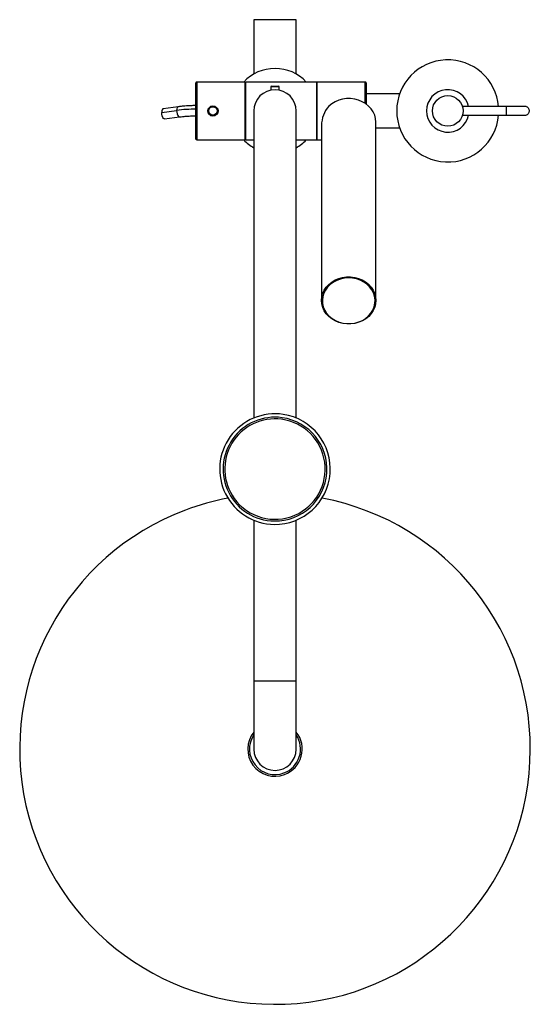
# Model space of a CAD drawing. Header units: millimetres. Extents: x 4159.297 to 4159.597, y 1932.201 to 1932.78.
import ezdxf

# ---------------------------------------------------------------- set-up
doc = ezdxf.new("R2010")
doc.units = ezdxf.units.MM
doc.layers.add('SANINDUSA', color=3, linetype='Continuous')

msp = doc.modelspace()

# ---------------------------------------------------------------- linework, layer by layer
at = {"layer": 'SANINDUSA'}
for p, q in [((4159.43402, 1932.77965), (4159.43402, 1932.74765)), ((4159.45902, 1932.77965), (4159.43402, 1932.77965)), ((4159.45902, 1932.74765), (4159.45902, 1932.77965)), ((4159.40008, 1932.7095), (4159.40008, 1932.7425)), ((4159.42908, 1932.743), (4159.40058, 1932.743)), ((4159.40058, 1932.743), (4159.40058, 1932.709)), ((4159.42908, 1932.709), (4159.42908, 1932.743)), ((4159.42933, 1932.74205), (4159.42908, 1932.74205)), ((4159.47083, 1932.743), (4159.42933, 1932.743)), ((4159.42933, 1932.709), (4159.42933, 1932.743)), ((4159.44446, 1932.74059), (4159.44402, 1932.74033)), ((4159.44402, 1932.74033), (4159.44402, 1932.73825)), ((4159.44402, 1932.74033), (4159.44902, 1932.74033)), ((4159.44446, 1932.74059), (4159.44857, 1932.74059)), ((4159.44902, 1932.74033), (4159.44857, 1932.74059)), ((4159.44902, 1932.73825), (4159.44902, 1932.74033)), ((4159.47083, 1932.743), (4159.47083, 1932.74072)), ((4159.47108, 1932.74162), (4159.47083, 1932.74162)), ((4159.47083, 1932.74072), (4159.47083, 1932.709)), ((4159.49958, 1932.743), (4159.47108, 1932.743)), ((4159.47108, 1932.743), (4159.47108, 1932.74072)), ((4159.47108, 1932.74072), (4159.47108, 1932.709)), ((4159.49958, 1932.73043), (4159.49958, 1932.743)), ((4159.50008, 1932.7425), (4159.50008, 1932.73009)), ((4159.51973, 1932.73605), (4159.50008, 1932.73605)), ((4159.38001, 1932.72512), (4159.38873, 1932.72631)), ((4159.38958, 1932.72846), (4159.38087, 1932.72726)), ((4159.43402, 1932.726), (4159.43402, 1932.686)), ((4159.45902, 1932.686), (4159.45902, 1932.726)), ((4159.5824, 1932.72855), (4159.55667, 1932.72855)), ((4159.594, 1932.72855), (4159.5824, 1932.72855)), ((4159.5824, 1932.72855), (4159.5824, 1932.72355)), ((4159.38169, 1932.72132), (4159.3904, 1932.72252)), ((4159.55667, 1932.72355), (4159.5824, 1932.72355)), ((4159.5824, 1932.72355), (4159.594, 1932.72355)), ((4159.47383, 1932.7175), (4159.47383, 1932.6147)), ((4159.50583, 1932.6147), (4159.50583, 1932.71945)), ((4159.50583, 1932.71605), (4159.51973, 1932.71605)), ((4159.40058, 1932.709), (4159.42908, 1932.709)), ((4159.42908, 1932.70995), (4159.42933, 1932.70995)), ((4159.42933, 1932.709), (4159.43402, 1932.709)), ((4159.45902, 1932.709), (4159.47083, 1932.709)), ((4159.47083, 1932.71038), (4159.47108, 1932.71038)), ((4159.47108, 1932.709), (4159.47383, 1932.709)), ((4159.43402, 1932.686), (4159.43402, 1932.54554)), ((4159.45902, 1932.54554), (4159.45902, 1932.686)), ((4159.43402, 1932.48554), (4159.43402, 1932.391)), ((4159.45902, 1932.391), (4159.45902, 1932.48554)), ((4159.43402, 1932.391), (4159.43402, 1932.351)), ((4159.45902, 1932.391), (4159.43402, 1932.391)), ((4159.45902, 1932.351), (4159.45902, 1932.391))]:
    msp.add_line(p, q, dxfattribs=at)
at = {"layer": 'SANINDUSA', "flags": 128}
for points in [[(4159.50583, 1932.71945), (4159.50583, 1932.7195), (4159.50564, 1932.72157), (4159.5051, 1932.72358), (4159.50422, 1932.72551), (4159.50302, 1932.7273), (4159.50152, 1932.72891), (4159.49976, 1932.73031), (4159.49778, 1932.73147), (4159.49562, 1932.73236), (4159.49333, 1932.73297), (4159.49096, 1932.73327), (4159.48857, 1932.73326), (4159.48621, 1932.73294), (4159.48393, 1932.73232), (4159.48178, 1932.73142), (4159.47981, 1932.73024), (4159.47806, 1932.72883), (4159.47805, 1932.72882)], [(4159.38087, 1932.72726), (4159.38065, 1932.72718), (4159.38031, 1932.72676), (4159.38009, 1932.72604), (4159.38001, 1932.72512)], [(4159.38959, 1932.72846), (4159.38937, 1932.72838), (4159.38903, 1932.72796), (4159.3888, 1932.72724), (4159.38873, 1932.72631)], [(4159.38873, 1932.72631), (4159.3888, 1932.72529), (4159.38901, 1932.72428), (4159.38935, 1932.72342), (4159.38976, 1932.72281), (4159.3902, 1932.72253), (4159.3904, 1932.72252)], [(4159.594, 1932.72855), (4159.59472, 1932.72836), (4159.59533, 1932.72782), (4159.59574, 1932.72701), (4159.59588, 1932.72605), (4159.59574, 1932.72509), (4159.59533, 1932.72428), (4159.59472, 1932.72374), (4159.594, 1932.72355)], [(4159.38169, 1932.72132), (4159.38149, 1932.72133), (4159.38105, 1932.72162), (4159.38064, 1932.72223), (4159.3803, 1932.72308), (4159.38008, 1932.72409), (4159.38001, 1932.72512)], [(4159.47383, 1932.6147), (4159.474, 1932.61671), (4159.47452, 1932.61873), (4159.47539, 1932.62066), (4159.47658, 1932.62246), (4159.47806, 1932.62408), (4159.47981, 1932.62549), (4159.48178, 1932.62667), (4159.48393, 1932.62757), (4159.48621, 1932.62819), (4159.48857, 1932.62851), (4159.49096, 1932.62852), (4159.49333, 1932.62822), (4159.49562, 1932.62761), (4159.49778, 1932.62672), (4159.49976, 1932.62556), (4159.50152, 1932.62416), (4159.50302, 1932.62255), (4159.50422, 1932.62076), (4159.5051, 1932.61883), (4159.50564, 1932.61682), (4159.50583, 1932.61475), (4159.50583, 1932.6147)], [(4159.48874, 1932.60106), (4159.49111, 1932.60107), (4159.49345, 1932.60139), (4159.49571, 1932.60202), (4159.49783, 1932.60295), (4159.49976, 1932.60414), (4159.50146, 1932.60557), (4159.50289, 1932.60721), (4159.50401, 1932.60903), (4159.5048, 1932.61096), (4159.50524, 1932.61298), (4159.50532, 1932.61504), (4159.50503, 1932.61708), (4159.50439, 1932.61906), (4159.50341, 1932.62093), (4159.5021, 1932.62264), (4159.50052, 1932.62417), (4159.49868, 1932.62547), (4159.49663, 1932.62651), (4159.49442, 1932.62727), (4159.49211, 1932.62772), (4159.48974, 1932.62787), (4159.48738, 1932.6277), (4159.48507, 1932.62722), (4159.48287, 1932.62644), (4159.48084, 1932.62538), (4159.47902, 1932.62406), (4159.47745, 1932.62252), (4159.47617, 1932.62079), (4159.47521, 1932.61891), (4159.4746, 1932.61692), (4159.47434, 1932.61488), (4159.47445, 1932.61283), (4159.47491, 1932.61081), (4159.47573, 1932.60888), (4159.47687, 1932.60708), (4159.47832, 1932.60546), (4159.48004, 1932.60404), (4159.48199, 1932.60287), (4159.48412, 1932.60197), (4159.48639, 1932.60136), (4159.48874, 1932.60106)], [(4159.4887, 1932.60087), (4159.48633, 1932.60117), (4159.48405, 1932.60178), (4159.48189, 1932.60267), (4159.47991, 1932.60383), (4159.47815, 1932.60523), (4159.47665, 1932.60684), (4159.47544, 1932.60863), (4159.47456, 1932.61056), (4159.47402, 1932.61258), (4159.47383, 1932.61464), (4159.47383, 1932.6147)], [(4159.50583, 1932.6147), (4159.50566, 1932.61268), (4159.50514, 1932.61066), (4159.50428, 1932.60873), (4159.50309, 1932.60694), (4159.5016, 1932.60531), (4159.49986, 1932.6039), (4159.49789, 1932.60272), (4159.49574, 1932.60182), (4159.49345, 1932.6012), (4159.49109, 1932.60088), (4159.4887, 1932.60087)]]:
    msp.add_lwpolyline(points, dxfattribs=at)
at = {"layer": 'SANINDUSA'}
for centre, radius in [((4159.54802, 1932.72605), 0.009), ((4159.41008, 1932.726), 0.003), ((4159.41008, 1932.726), 0.0025)]:
    msp.add_circle(centre, radius, dxfattribs=at)
for centre, radius, start, end in [((4159.54802, 1932.72605), 0.03, 4.78019, 355.21981), ((4159.44652, 1932.726), 0.025, 42.84364, 137.15636), ((4159.40058, 1932.7425), 0.0005, 90, 180), ((4159.44652, 1932.726), 0.0125, 0, 180), ((4159.49958, 1932.7425), 0.0005, 0, 90), ((4159.54802, 1932.72605), 0.0125, 11.53696, 348.46304), ((4159.40004, 1932.6416), 0.08547, 89.97132, 97.60715), ((4159.49166, 1932.7173), 0.01783, 139.71139, 179.36197), ((4159.40058, 1932.7095), 0.0005, 180, 270), ((4159.44652, 1932.726), 0.025, 222.84364, 240), ((4159.44652, 1932.726), 0.025, 300, 317.15636), ((4159.44652, 1932.51554), 0.0325, 81.47445, 269.1934), ((4159.44652, 1932.51554), 0.0325, 269.1934, 81.47445), ((4159.44652, 1932.51554), 0.0305, 82.09727, 269.1934), ((4159.44652, 1932.51554), 0.0295, 82.44481, 215.73894), ((4159.44652, 1932.51554), 0.0305, 269.1934, 82.09727), ((4159.44652, 1932.51554), 0.0295, 293.40122, 82.44481), ((4159.44652, 1932.351), 0.15, 110.53504, 79.38453), ((4159.44652, 1932.351), 0.15, 100.61547, 110.53504), ((4159.44652, 1932.51554), 0.0295, 215.73894, 293.40122), ((4159.44652, 1932.351), 0.016, 141.37517, 290.53504), ((4159.44652, 1932.351), 0.015, 146.44269, 290.53504), ((4159.44652, 1932.351), 0.015, 290.53504, 33.55731), ((4159.44652, 1932.351), 0.016, 290.53504, 38.62483), ((4159.44652, 1932.351), 0.0125, 180, 0)]:
    msp.add_arc(centre, radius, start, end, dxfattribs=at)
for points, knots in [([(4159.40008, 1932.72915), (4159.39925, 1932.72915), (4159.39801, 1932.72914), (4159.39613, 1932.72906), (4159.39442, 1932.72897), (4159.39243, 1932.7288), (4159.39081, 1932.72863), (4159.38987, 1932.72849), (4159.38959, 1932.72845)], [0, 0, 0, 0, 0.231214, 0.342058, 0.525305, 0.713822, 0.914329, 1, 1, 1, 1]), ([(4159.3904, 1932.72251), (4159.391, 1932.72259), (4159.39225, 1932.72275), (4159.39414, 1932.72293), (4159.39593, 1932.72305), (4159.39766, 1932.72312), (4159.39901, 1932.72316), (4159.39986, 1932.72316), (4159.40008, 1932.72316)], [0, 0, 0, 0, 0.197547, 0.410612, 0.593786, 0.747159, 0.932579, 1, 1, 1, 1])]:
    msp.add_open_spline(points, degree=3, knots=knots, dxfattribs=at)

doc.saveas('drawing.dxf')
